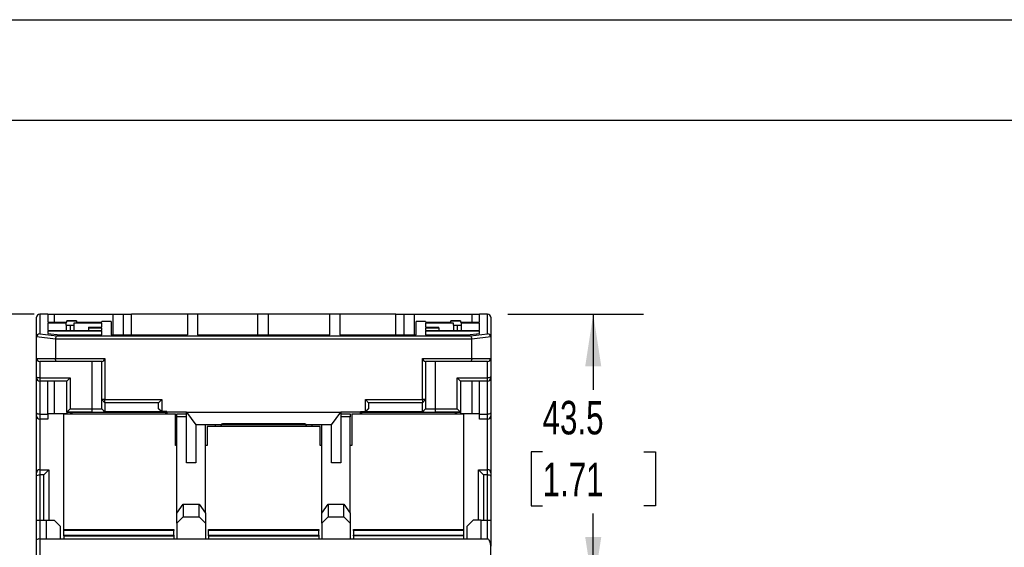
# Model space of a CAD drawing. Header units: millimetres. Extents: x 0 to 699, y 0 to 540.
# Tile 9 of 16: x 110 to 266, y 456 to 540. Entities that reach past the tile are written whole.
import ezdxf

# ---------------------------------------------------------------- set-up
doc = ezdxf.new("R2010")
doc.units = ezdxf.units.MM
doc.header["$LTSCALE"] = 2.5
doc.layers.add('DIMENSIONS', color=140, linetype='Continuous', lineweight=25)
doc.layers.add('TEXT', color=140, linetype='Continuous', lineweight=25)
doc.styles.add('SLDTEXTSTYLE0', font='TXT', dxfattribs={"width": 0.7})
doc.dimstyles.new('SLDDIMSTYLE1', dxfattribs={"dimtxt": 5.39502, "dimasz": 8.255, "dimexe": 0, "dimexo": 0.0625, "dimgap": 1.348755, "dimtad": 0, "dimtih": 1, "dimtoh": 1, "dimdec": 1, "dimrnd": 1e-09, "dimzin": 12, "dimdsep": 46, "dimtxsty": 'SLDTEXTSTYLE0', "dimsah": 1, "dimcen": 0.09, "dimadec": 0, "dimazin": 3, "dimtfac": 1, "dimtdec": 1, "dimtofl": 0, "dimtmove": 0, "dimatfit": 3, "dimfxl": 0, "dimfrac": 2, "dimtolj": 1, "dimtzin": 12, "dimarcsym": 0})
doc.dimstyles.new('SLDDIMSTYLE2', dxfattribs={"dimtxt": 5.39502, "dimasz": 8.255, "dimexe": 0, "dimexo": 0.0625, "dimgap": 1.348755, "dimtad": 0, "dimtih": 1, "dimtoh": 1, "dimdec": 1, "dimrnd": 1e-09, "dimzin": 4, "dimdsep": 46, "dimtxsty": 'SLDTEXTSTYLE0', "dimsah": 1, "dimcen": 0.09, "dimadec": 0, "dimazin": 1, "dimtfac": 1, "dimtdec": 1, "dimtofl": 0, "dimtmove": 0, "dimatfit": 3, "dimfxl": 0, "dimfrac": 2, "dimtolj": 1, "dimtzin": 12, "dimarcsym": 0})

# ---------------------------------------------------------------- blocks, each defined once
blk = doc.blocks.new('_D_13')
at = {"layer": 'DIMENSIONS'}
for p, q in [((112.43, 493.23), (81.43, 493.23)), ((89.36, 493.23), (89.36, 429.54)), ((81.35, 419.76), (79.54, 419.76)), ((79.54, 419.76), (79.54, 411.18)), ((97.38, 419.76), (99.19, 419.76)), ((99.19, 419.76), (99.19, 411.18)), ((79.54, 411.18), (81.35, 411.18)), ((99.19, 411.18), (97.38, 411.18)), ((89.36, 346.28), (89.36, 409.97)), ((124.29, 346.28), (81.43, 346.28))]:
    blk.add_line(p, q, dxfattribs=at)
for points in [[(89.36, 493.23), (88.09, 484.98), (90.63, 484.98)], [(89.36, 346.28), (90.63, 354.54), (88.09, 354.54)]]:
    blk.add_solid(points, dxfattribs=at)
at = {"layer": 'DIMENSIONS', "char_height": 5.292, "attachment_point": 1, "style": 'SLDTEXTSTYLE0'}
for s, insert in [('147.0', (79.1, 427.78)), ('5.79', (81.35, 418))]:
    blk.add_mtext(s, dxfattribs=dict(at, insert=insert))
blk = doc.blocks.new('_D_14')
at = {"layer": 'DIMENSIONS'}
for p, q in [((187.29, 493.23), (208.75, 493.23)), ((200.81, 493.23), (200.81, 481.26)), ((192.8, 471.48), (190.98, 471.48)), ((190.98, 471.48), (190.98, 462.91)), ((208.83, 471.48), (210.64, 471.48)), ((210.64, 471.48), (210.64, 462.91)), ((190.98, 462.91), (192.8, 462.91)), ((210.64, 462.91), (208.83, 462.91)), ((200.81, 449.73), (200.81, 461.7)), ((185.04, 449.73), (208.75, 449.73))]:
    blk.add_line(p, q, dxfattribs=at)
for points in [[(200.81, 493.23), (199.54, 484.98), (202.08, 484.98)], [(200.81, 449.73), (202.08, 457.99), (199.54, 457.99)]]:
    blk.add_solid(points, dxfattribs=at)
at = {"layer": 'DIMENSIONS', "char_height": 5.292, "attachment_point": 1, "style": 'SLDTEXTSTYLE0'}
for s, insert in [('43.5', (192.8, 479.51)), ('1.71', (192.8, 469.73))]:
    blk.add_mtext(s, dxfattribs=dict(at, insert=insert))

msp = doc.modelspace()

# ---------------------------------------------------------------- linework, layer by layer
at = {"color": 7, "linetype": 'Continuous'}
msp.add_line((0.01, 539.76), (698.51, 539.76), dxfattribs=at)
for p, q in [((112.81, 489.59), (112.81, 492.73)), ((113.31, 493.23), (113.31, 490.11)), ((114.61, 493.23), (113.31, 493.23)), ((114.61, 493.23), (114.61, 491.97)), ((114.61, 493.23), (115.6, 493.23)), ((114.61, 491.97), (117.61, 491.97)), ((115.6, 493.23), (115.6, 491.97)), ((115.6, 493.23), (124.91, 493.23)), ((119.11, 492.17), (117.61, 492.17)), ((117.61, 492.11), (117.61, 492.17)), ((117.61, 491.97), (117.61, 492.11)), ((119.11, 492.11), (117.61, 492.11)), ((119.11, 492.17), (119.11, 492.11)), ((119.11, 492.11), (119.11, 491.97)), ((119.11, 491.97), (123.11, 491.97)), ((123.11, 491.97), (123.11, 492.04)), ((124.61, 492.04), (123.11, 492.04)), ((124.61, 492.04), (124.61, 489.95)), ((124.91, 489.95), (124.91, 493.23)), ((124.91, 493.23), (126.51, 493.23)), ((126.51, 493.23), (126.51, 489.95)), ((126.51, 493.23), (127.81, 493.23)), ((127.81, 489.95), (127.81, 493.23)), ((136.66, 493.23), (127.81, 493.23)), ((136.66, 493.23), (136.66, 489.95)), ((138.26, 493.23), (136.66, 493.23)), ((138.26, 493.23), (138.26, 489.95)), ((147.81, 493.23), (138.26, 493.23)), ((147.81, 489.95), (147.81, 493.23)), ((149.41, 493.23), (147.81, 493.23)), ((149.41, 493.23), (149.41, 489.95)), ((159.16, 493.23), (149.41, 493.23)), ((159.16, 489.95), (159.16, 493.23)), ((160.76, 493.23), (159.16, 493.23)), ((160.76, 493.23), (160.76, 489.95)), ((169.61, 493.23), (160.76, 493.23)), ((169.61, 489.95), (169.61, 493.23)), ((169.61, 493.23), (170.91, 493.23)), ((170.91, 489.95), (170.91, 493.23)), ((170.91, 493.23), (172.51, 493.23)), ((172.51, 493.23), (172.51, 489.95)), ((172.51, 493.23), (181.68, 493.23)), ((172.81, 489.95), (172.81, 492.04)), ((174.31, 492.04), (172.81, 492.04)), ((174.31, 492.04), (174.31, 491.97)), ((174.31, 491.97), (178.31, 491.97)), ((179.81, 492.17), (178.31, 492.17)), ((178.31, 492.11), (178.31, 492.17)), ((178.31, 491.97), (178.31, 492.11)), ((179.81, 492.11), (178.31, 492.11)), ((179.81, 492.17), (179.81, 492.11)), ((179.81, 492.11), (179.81, 491.97)), ((179.81, 491.97), (182.81, 491.97)), ((181.68, 491.97), (181.68, 493.23)), ((181.68, 493.23), (182.81, 493.23)), ((182.81, 491.97), (182.81, 493.23)), ((184.11, 493.23), (182.81, 493.23)), ((184.11, 490.11), (184.11, 493.23)), ((184.61, 492.73), (184.61, 489.59)), ((117.51, 491.78), (114.61, 491.78)), ((114.61, 491.78), (114.61, 490.66)), ((114.61, 490.66), (123.11, 490.66)), ((123.11, 490.51), (114.61, 490.51)), ((114.61, 490.51), (114.61, 490.18)), ((117.51, 491.5), (117.51, 491.78)), ((117.51, 491.5), (117.51, 490.66)), ((118.11, 491.5), (118.11, 490.66)), ((123.11, 491.78), (118.71, 491.78)), ((118.71, 491.78), (118.71, 491.5)), ((118.71, 491.5), (118.71, 490.66)), ((121.01, 491.15), (121.01, 491.01)), ((121.01, 491.15), (123.11, 491.15)), ((123.11, 491.01), (121.01, 491.01)), ((121.01, 491.01), (121.01, 490.66)), ((123.11, 491.15), (123.11, 491.78)), ((123.11, 490.66), (123.11, 491.01)), ((123.11, 489.95), (123.11, 490.51)), ((178.71, 491.78), (174.31, 491.78)), ((174.31, 491.78), (174.31, 491.15)), ((174.31, 491.15), (176.41, 491.15)), ((176.41, 491.01), (174.31, 491.01)), ((174.31, 491.01), (174.31, 490.66)), ((174.31, 490.66), (182.81, 490.66)), ((182.81, 490.51), (174.31, 490.51)), ((174.31, 490.51), (174.31, 489.95)), ((176.41, 491.01), (176.41, 491.15)), ((176.41, 491.01), (176.41, 490.66)), ((178.71, 491.5), (178.71, 491.78)), ((178.71, 491.5), (178.71, 490.66)), ((179.31, 491.5), (179.31, 490.66)), ((179.91, 491.78), (179.91, 491.5)), ((182.81, 491.78), (179.91, 491.78)), ((179.91, 491.5), (179.91, 490.66)), ((182.81, 490.66), (182.81, 491.78)), ((182.81, 490.18), (182.81, 490.51)), ((115.81, 489.27), (112.81, 489.63)), ((112.81, 486.23), (112.81, 489.59)), ((113.31, 490.11), (116.02, 489.78)), ((114.61, 490.18), (116.56, 489.95)), ((181.61, 489.29), (115.81, 489.29)), ((115.81, 489.27), (115.81, 486.23)), ((116.02, 489.78), (181.4, 489.78)), ((116.56, 489.95), (123.11, 489.95)), ((124.61, 489.95), (136.66, 489.95)), ((138.26, 489.95), (159.16, 489.95)), ((160.76, 489.95), (172.81, 489.95)), ((174.31, 489.95), (180.86, 489.95)), ((180.86, 489.95), (182.81, 490.18)), ((181.4, 489.78), (184.11, 490.11)), ((184.61, 489.63), (181.61, 489.27)), ((181.61, 486.23), (181.61, 489.27)), ((184.61, 489.59), (184.61, 486.23)), ((112.81, 486.23), (115.81, 486.23)), ((112.81, 483.34), (112.81, 486.23)), ((116.02, 485.73), (113.31, 485.73)), ((113.31, 485.73), (113.31, 483.13)), ((115.81, 486.23), (123.61, 486.23)), ((123.11, 485.73), (116.02, 485.73)), ((121.61, 478.24), (121.61, 485.73)), ((123.11, 479.73), (123.11, 485.73)), ((123.61, 486.23), (123.61, 479.73)), ((173.81, 486.23), (181.61, 486.23)), ((173.81, 479.73), (173.81, 486.23)), ((181.4, 485.73), (174.31, 485.73)), ((174.31, 485.73), (174.31, 479.73)), ((175.81, 485.73), (175.81, 478.24)), ((184.11, 485.73), (181.4, 485.73)), ((181.61, 486.23), (184.61, 486.23)), ((184.11, 483.13), (184.11, 485.73)), ((184.61, 486.23), (184.61, 483.34)), ((112.81, 483.13), (112.81, 483.34)), ((112.81, 477.64), (112.81, 483.13)), ((113.31, 483.13), (118.11, 483.13)), ((113.31, 483.13), (113.31, 482.63)), ((117.61, 482.63), (113.31, 482.63)), ((113.31, 482.63), (113.31, 477.43)), ((114.61, 477.43), (114.61, 482.63)), ((115.6, 482.63), (115.6, 477.53)), ((117.61, 482.63), (118.11, 483.13)), ((117.61, 477.74), (117.61, 482.63)), ((118.11, 483.13), (118.11, 478.24)), ((179.31, 478.24), (179.31, 483.13)), ((179.31, 483.13), (184.11, 483.13)), ((179.31, 483.13), (179.81, 482.63)), ((179.81, 482.63), (179.81, 477.74)), ((184.11, 482.63), (179.81, 482.63)), ((181.68, 477.53), (181.68, 482.63)), ((182.81, 477.43), (182.81, 482.63)), ((184.11, 482.63), (184.11, 483.13)), ((184.11, 477.43), (184.11, 482.63)), ((184.61, 483.34), (184.61, 483.13)), ((184.61, 483.13), (184.61, 477.64)), ((123.61, 479.73), (123.11, 479.73)), ((123.61, 479.23), (123.11, 479.73)), ((123.11, 478.27), (123.11, 479.73)), ((123.61, 479.73), (132.61, 479.73)), ((123.61, 479.23), (123.61, 479.73)), ((132.11, 479.23), (132.61, 479.73)), ((132.61, 479.73), (132.61, 477.83)), ((164.81, 479.73), (173.81, 479.73)), ((164.81, 477.83), (164.81, 479.73)), ((164.81, 479.73), (165.31, 479.23)), ((174.31, 479.73), (173.81, 479.73)), ((174.31, 479.73), (173.81, 479.23)), ((173.81, 479.73), (173.81, 479.23)), ((174.31, 479.73), (174.31, 478.27)), ((117.61, 477.74), (118.11, 478.24)), ((118.11, 478.24), (121.61, 478.24)), ((121.61, 477.74), (121.61, 478.24)), ((123.61, 477.77), (123.11, 478.27)), ((123.11, 478.25), (123.11, 478.27)), ((123.61, 477.75), (123.11, 478.25)), ((132.11, 479.23), (123.61, 479.23)), ((123.61, 479.23), (123.61, 477.77)), ((132.11, 478.33), (132.11, 479.23)), ((132.11, 478.28), (132.11, 478.33)), ((132.11, 478.33), (132.61, 477.83)), ((132.61, 477.77), (132.11, 478.28)), ((133.41, 477.83), (132.61, 477.83)), ((132.61, 477.83), (132.61, 477.77)), ((133.41, 477.73), (133.41, 477.83)), ((164.01, 477.83), (164.81, 477.83)), ((164.01, 477.83), (164.01, 477.73)), ((164.81, 477.83), (165.31, 478.33)), ((165.31, 478.28), (164.81, 477.77)), ((164.81, 477.77), (164.81, 477.83)), ((165.31, 479.23), (165.31, 478.33)), ((173.81, 479.23), (165.31, 479.23)), ((165.31, 478.33), (165.31, 478.28)), ((173.81, 477.77), (173.81, 479.23)), ((174.31, 478.27), (173.81, 477.77)), ((174.31, 478.25), (173.81, 477.75)), ((174.31, 478.27), (174.31, 478.25)), ((175.81, 478.24), (175.81, 477.74)), ((175.81, 478.24), (179.31, 478.24)), ((179.31, 478.24), (179.81, 477.74)), ((112.81, 477.13), (112.81, 477.64)), ((112.81, 468.13), (112.81, 477.13)), ((113.31, 477.43), (114.61, 477.43)), ((113.31, 477.43), (113.31, 476.63)), ((114.61, 476.63), (113.31, 476.63)), ((113.31, 476.63), (113.31, 468.63)), ((114.61, 477.53), (117.61, 477.53)), ((114.61, 477.43), (114.61, 476.63)), ((117.11, 459.18), (117.11, 477.48)), ((117.11, 477.48), (134.76, 477.48)), ((117.61, 477.74), (117.61, 477.73)), ((117.61, 477.74), (117.61, 477.74)), ((121.61, 477.74), (117.61, 477.74)), ((117.61, 477.73), (118.21, 477.73)), ((117.61, 477.73), (117.61, 477.48)), ((118.21, 477.73), (133.41, 477.73)), ((118.21, 477.73), (118.46, 477.48)), ((118.21, 477.48), (118.21, 477.73)), ((123.61, 477.77), (123.61, 477.75)), ((132.61, 477.77), (123.61, 477.77)), ((132.11, 477.77), (125.61, 477.77)), ((125.61, 477.77), (125.61, 477.75)), ((125.61, 477.75), (132.11, 477.75)), ((132.11, 477.75), (132.11, 477.77)), ((133.16, 477.48), (133.41, 477.73)), ((136.51, 477.73), (133.41, 477.73)), ((133.41, 477.73), (133.41, 477.48)), ((134.76, 472.48), (134.76, 477.48)), ((135.01, 477.48), (136.51, 477.48)), ((135.01, 476.98), (135.01, 477.48)), ((136.51, 476.98), (135.01, 476.98)), ((135.01, 461.77), (135.01, 476.98)), ((136.51, 477.73), (160.91, 477.73)), ((136.51, 477.73), (138.01, 475.73)), ((136.51, 469.73), (136.51, 477.73)), ((159.41, 475.73), (160.91, 477.73)), ((164.01, 477.73), (160.91, 477.73)), ((160.91, 477.73), (160.91, 469.73)), ((160.91, 477.48), (162.41, 477.48)), ((162.41, 476.98), (160.91, 476.98)), ((162.41, 477.48), (162.41, 476.98)), ((162.41, 461.77), (162.41, 476.98)), ((162.66, 477.48), (180.31, 477.48)), ((162.66, 477.48), (162.66, 472.48)), ((164.01, 477.73), (179.21, 477.73)), ((164.01, 477.73), (164.26, 477.48)), ((164.01, 477.48), (164.01, 477.73)), ((173.81, 477.77), (164.81, 477.77)), ((171.81, 477.77), (165.31, 477.77)), ((165.31, 477.77), (165.31, 477.75)), ((165.31, 477.75), (171.81, 477.75)), ((171.81, 477.75), (171.81, 477.77)), ((173.81, 477.75), (173.81, 477.77)), ((179.81, 477.74), (175.81, 477.74)), ((178.96, 477.48), (179.21, 477.73)), ((179.21, 477.73), (179.81, 477.73)), ((179.21, 477.73), (179.21, 477.48)), ((179.81, 477.74), (179.81, 477.74)), ((179.81, 477.74), (179.81, 477.73)), ((179.81, 477.73), (179.81, 477.48)), ((179.81, 477.53), (182.81, 477.53)), ((180.31, 477.48), (180.31, 459.18)), ((182.81, 477.43), (184.11, 477.43)), ((182.81, 476.63), (182.81, 477.43)), ((184.11, 476.63), (182.81, 476.63)), ((184.11, 476.63), (184.11, 477.43)), ((184.11, 468.63), (184.11, 476.63)), ((184.61, 477.64), (184.61, 477.13)), ((184.61, 477.13), (184.61, 468.13)), ((141.96, 475.73), (138.01, 475.73)), ((138.01, 475.73), (138.01, 469.73)), ((139.51, 461.77), (139.51, 475.73)), ((157.66, 475.48), (139.76, 475.48)), ((139.76, 475.48), (139.76, 472.48)), ((141.11, 475.48), (141.11, 475.73)), ((142.07, 475.73), (141.96, 475.73)), ((142.19, 475.73), (142.14, 475.73)), ((155.27, 475.73), (142.15, 475.73)), ((142.21, 475.73), (142.19, 475.73)), ((155.21, 475.87), (142.21, 475.87)), ((142.21, 475.87), (142.21, 475.73)), ((155.21, 475.73), (155.21, 475.87)), ((155.23, 475.73), (155.21, 475.73)), ((155.26, 475.73), (155.23, 475.73)), ((155.46, 475.73), (155.35, 475.73)), ((159.41, 475.73), (155.46, 475.73)), ((156.31, 475.73), (156.31, 475.48)), ((157.66, 472.48), (157.66, 475.48)), ((157.91, 461.77), (157.91, 475.73)), ((159.41, 469.73), (159.41, 475.73)), ((135.01, 472.48), (134.76, 472.48)), ((139.76, 472.48), (139.51, 472.48)), ((157.91, 472.48), (157.66, 472.48)), ((162.66, 472.48), (162.41, 472.48)), ((113.31, 468.63), (113.31, 467.83)), ((113.31, 468.63), (114.76, 468.63)), ((114.76, 468.63), (113.96, 467.83)), ((114.76, 468.63), (114.76, 460.68)), ((138.01, 469.73), (136.51, 469.73)), ((160.91, 469.73), (159.41, 469.73)), ((183.46, 467.83), (182.66, 468.63)), ((182.66, 468.63), (184.11, 468.63)), ((182.66, 460.68), (182.66, 468.63)), ((184.11, 467.83), (184.11, 468.63)), ((112.81, 467.62), (112.81, 468.13)), ((112.81, 460.68), (112.81, 467.62)), ((113.96, 467.83), (113.31, 467.83)), ((113.31, 467.83), (113.31, 460.68)), ((113.96, 460.68), (113.96, 467.83)), ((184.11, 467.83), (183.46, 467.83)), ((183.46, 467.83), (183.46, 460.68)), ((184.11, 460.68), (184.11, 467.83)), ((184.61, 468.13), (184.61, 467.62)), ((184.61, 467.62), (184.61, 460.68)), ((135.01, 461.77), (136.01, 463.18)), ((136.01, 463.18), (136.01, 461.18)), ((136.01, 463.18), (138.51, 463.18)), ((138.51, 461.18), (138.51, 463.18)), ((138.51, 463.18), (139.51, 461.77)), ((157.91, 461.77), (158.91, 463.18)), ((158.91, 463.18), (158.91, 461.18)), ((158.91, 463.18), (161.41, 463.18)), ((161.41, 461.18), (161.41, 463.18)), ((161.41, 463.18), (162.41, 461.77)), ((135.01, 460.18), (135.01, 461.77)), ((136.01, 461.18), (135.01, 460.18)), ((136.01, 461.18), (138.51, 461.18)), ((139.51, 460.18), (138.51, 461.18)), ((139.51, 461.77), (139.51, 460.18)), ((157.91, 460.18), (157.91, 461.77)), ((158.91, 461.18), (157.91, 460.18)), ((158.91, 461.18), (161.41, 461.18)), ((162.41, 460.18), (161.41, 461.18)), ((162.41, 461.77), (162.41, 460.18)), ((112.81, 460.68), (113.31, 460.68)), ((112.81, 457.56), (112.81, 460.68)), ((113.31, 460.68), (113.31, 457.68)), ((113.31, 460.68), (114.31, 460.68)), ((114.31, 460.68), (114.31, 457.68)), ((114.31, 460.68), (115.61, 460.68)), ((116.61, 459.68), (115.61, 460.68)), ((116.61, 457.68), (116.61, 459.68)), ((117.11, 459.18), (134.51, 459.18)), ((117.11, 459.05), (117.11, 459.18)), ((134.51, 459.18), (134.51, 459.05)), ((135.01, 460.18), (135.01, 457.68)), ((139.51, 460.18), (139.51, 457.68)), ((140.01, 459.18), (157.41, 459.18)), ((140.01, 459.05), (140.01, 459.18)), ((157.41, 459.18), (157.41, 459.05)), ((157.91, 460.18), (157.91, 457.68)), ((162.41, 460.18), (162.41, 457.68)), ((162.91, 459.18), (180.31, 459.18)), ((162.91, 459.05), (162.91, 459.18)), ((180.31, 459.18), (180.31, 459.05)), ((181.81, 460.68), (180.81, 459.68)), ((180.81, 459.68), (180.81, 457.68)), ((183.11, 460.68), (181.81, 460.68)), ((183.11, 460.68), (184.11, 460.68)), ((183.11, 457.68), (183.11, 460.68)), ((184.11, 457.68), (184.11, 460.68)), ((184.11, 460.68), (184.61, 460.68)), ((184.61, 460.68), (184.61, 456.56)), ((113.31, 457.68), (113.31, 442.43)), ((114.31, 457.68), (113.31, 457.68)), ((183.11, 457.68), (114.31, 457.68)), ((116.61, 457.74), (117.11, 457.73)), ((134.51, 459.05), (117.11, 459.05)), ((117.11, 458.31), (117.11, 459.05)), ((117.11, 458.31), (134.51, 458.31)), ((117.11, 458.18), (117.11, 458.31)), ((117.11, 458.18), (117.11, 457.68)), ((117.11, 458.18), (134.51, 458.18)), ((134.51, 458.31), (134.51, 459.05)), ((134.51, 458.31), (134.51, 458.18)), ((134.51, 458.18), (134.51, 457.68)), ((157.41, 459.05), (140.01, 459.05)), ((140.01, 458.31), (140.01, 459.05)), ((140.01, 458.31), (157.41, 458.31)), ((140.01, 458.18), (140.01, 458.31)), ((140.01, 458.18), (157.41, 458.18)), ((140.01, 458.18), (140.01, 457.68)), ((157.41, 458.31), (157.41, 459.05)), ((157.41, 458.31), (157.41, 458.18)), ((157.41, 458.18), (157.41, 457.68)), ((180.31, 459.05), (162.91, 459.05)), ((162.91, 459.05), (162.91, 458.31)), ((162.91, 458.31), (180.31, 458.31)), ((162.91, 458.18), (162.91, 458.31)), ((180.31, 458.18), (162.91, 458.18)), ((162.91, 458.18), (162.91, 457.68)), ((180.31, 459.05), (180.31, 458.31)), ((180.31, 458.31), (180.31, 458.18)), ((180.31, 458.18), (180.31, 457.68)), ((180.31, 457.73), (180.81, 457.74)), ((184.11, 457.68), (183.11, 457.68)), ((112.81, 442.72), (112.81, 457.56)), ((184.61, 442.43), (184.61, 456.56))]:
    msp.add_line(p, q)
at = {"flags": 128}
for points in [[(117.51, 491.5), (117.84, 491.5), (118.11, 491.5)], [(118.11, 491.5), (118.45, 491.5), (118.71, 491.5)], [(178.71, 491.5), (179.04, 491.5), (179.31, 491.5)], [(179.31, 491.5), (179.65, 491.5), (179.91, 491.5)], [(112.81, 489.63), (112.81, 489.61), (112.81, 489.59)], [(115.81, 489.29), (115.81, 489.28), (115.81, 489.27)], [(181.61, 489.27), (181.61, 489.28), (181.61, 489.29)], [(184.61, 489.59), (184.61, 489.61), (184.61, 489.63)], [(116.02, 485.73), (115.93, 485.77), (115.86, 485.91), (115.82, 486.07), (115.81, 486.23)], [(181.61, 486.23), (181.6, 486.09), (181.58, 485.96), (181.53, 485.84), (181.47, 485.76), (181.4, 485.73)], [(113.31, 483.13), (113.17, 483.14), (113.04, 483.16), (112.92, 483.21), (112.84, 483.27), (112.81, 483.34)], [(184.61, 483.34), (184.57, 483.25), (184.43, 483.18), (184.27, 483.14), (184.11, 483.13)], [(112.81, 477.64), (112.85, 477.55), (112.99, 477.48), (113.15, 477.44), (113.31, 477.43)], [(184.11, 477.43), (184.25, 477.44), (184.38, 477.46), (184.5, 477.51), (184.58, 477.57), (184.61, 477.64)], [(112.81, 467.62), (112.85, 467.71), (112.99, 467.78), (113.15, 467.82), (113.31, 467.83)], [(184.11, 467.83), (184.25, 467.82), (184.38, 467.8), (184.5, 467.75), (184.58, 467.69), (184.61, 467.62)], [(184.61, 456.56), (184.58, 456.97), (184.46, 457.35), (184.38, 457.5), (184.29, 457.6), (184.2, 457.66), (184.11, 457.68)]]:
    msp.add_lwpolyline(points, dxfattribs=at)
for centre, radius, start, end in [((113.31, 492.73), 0.5, 90, 180), ((184.11, 492.73), 0.5, 0, 90), ((113.34, 489.58), 0.529, 93.0774, 174.664), ((116.35, 489.35), 0.544, 127.7755, 187.0174), ((181.07, 489.35), 0.544, 352.9826, 52.2245), ((184.08, 489.58), 0.529, 5.336, 86.9226), ((113.31, 486.23), 0.5, 180, 270), ((123.11, 486.23), 0.5, 270, 0), ((174.31, 486.23), 0.5, 180, 270), ((184.11, 486.23), 0.5, 270, 360), ((113.31, 483.13), 0.5, 180, 270), ((184.11, 483.13), 0.5, 270, 360), ((121.99, 530.97), 52.73, 269.585, 271.215), ((175.43, 530.97), 52.73, 268.785, 270.415), ((113.31, 477.13), 0.5, 180, 270), ((122.11, 573.24), 95.5, 269.7, 270.9), ((175.31, 573.24), 95.5, 269.1, 270.3), ((184.11, 477.13), 0.5, 270, 0), ((142.21, 475.47), 0.298, 118.5069, 180.0481), ((142.2, 475.45), 0.284, 99.3703, 173.8641), ((142.21, 475.57), 0.3, 90.0451, 147.1), ((142.21, 475.43), 0.3, 90, 98.9553), ((155.21, 475.57), 0.3, 32.8944, 89.9604), ((155.21, 475.43), 0.3, 81.0447, 90), ((155.22, 475.45), 0.282, 5.7549, 80.5462), ((155.21, 475.47), 0.298, 359.9501, 61.4949), ((113.31, 468.13), 0.5, 90, 180), ((184.11, 468.13), 0.5, 0, 90), ((113.2, 457.02), 0.671, 80.764, 125.8011)]:
    msp.add_arc(centre, radius, start, end)
at = {"layer": 'TEXT'}
msp.add_line((15.87, 523.88), (682.62, 523.88), dxfattribs=at)

# ---------------------------------------------------------------- dimensions: what is measured, and where the dimension line sits
at = {"layer": 'DIMENSIONS'}
for base, p1, p2, dimstyle, picture, middle in [((89.36402, 346.28001722), (115.60396271, 493.23001722), (127.46035746, 346.28001722), 'SLDDIMSTYLE2', '_D_13', (89.36402, 419.75501722)), ((200.81, 449.73), (184.11, 493.23), (181.86, 449.73), 'SLDDIMSTYLE1', '_D_14', (200.81, 471.48))]:
    dim = msp.add_linear_dim(base=base, p1=p1, p2=p2, angle=90, dimstyle=dimstyle, dxfattribs=at)
    dim.commit()
    dim.dimension.update_dxf_attribs({"geometry": picture, "text_midpoint": middle, "dimtype": 160})

doc.saveas('drawing.dxf')
